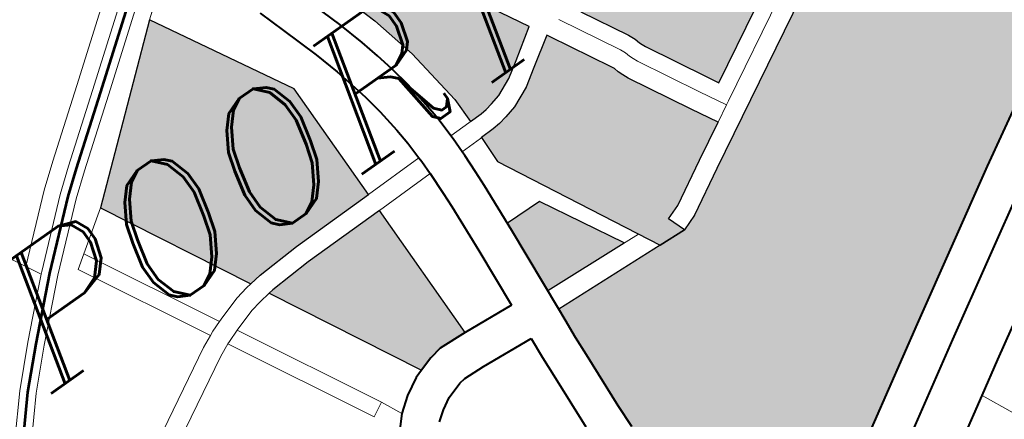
# Model space of a CAD drawing. Header units: metres. Extents: x 149090 to 149776, y 485756 to 486362.
# Tile 19 of 82: x 149574.74 to 149583.66, y 486279.44 to 486283.06. Entities that reach past the tile are written whole.
import ezdxf

# ---------------------------------------------------------------- set-up
doc = ezdxf.new("R2010")
doc.units = ezdxf.units.M
doc.header["$MEASUREMENT"] = 0
for name, color, linetype, lineweight in [('WVB-alg-onderhoek', 7, 'Continuous', 30), ('WVB-pen-brm-dik 018', 6, 'Continuous', 13), ('WVB-pen-brm-dik 050', 6, 'Continuous', 53), ('WVB-pen-dik 035', 1, 'Continuous', 40), ('WVB-raster-20%', 254, 'Continuous', 30), ('WVB-raster-60%', 253, 'Continuous', 30), ('WVB-tekst-dik 035', 1, 'Continuous', 40)]:
    doc.layers.add(name, color=color, linetype=linetype, lineweight=lineweight)
doc.styles.add('1 200   cursief   0.18', font='ITALICS.shx', dxfattribs={"height": 0.36})

# ---------------------------------------------------------------- blocks, each defined once
blk = doc.blocks.new('INZET')
at = {"layer": 'WVB-raster-20%', "extrusion": (0, 0, -1)}
for points in [[(0.123881, -0.090871), (0.123644, -0.090868), (0.123525, -0.090853), (0.123384, -0.090827), (0.123189, -0.090779), (0.122863, -0.090633), (0.12257, -0.090442), (0.122019, -0.090078), (0.122578, -0.08906), (0.123147, -0.088011), (0.1233, -0.087723), (0.123333, -0.087642), (0.123356, -0.087551), (0.123364, -0.087435), (0.123358, -0.087334), (0.123336, -0.087212), (0.123293, -0.087086), (0.123254, -0.087011), (0.123182, -0.086914), (0.123107, -0.086836), (0.123031, -0.086779), (0.122846, -0.086679), (0.121478, -0.085926), (0.12054, -0.085413), (0.119793, -0.085), (0.120095, -0.084355), (0.120217, -0.083981), (0.120268, -0.083831), (0.12074, -0.083203), (0.120803, -0.08298), (0.120787, -0.082601), (0.120704, -0.082367), (0.120538, -0.081994), (0.120401, -0.081632), (0.120483, -0.081367), (0.120859, -0.080854), (0.121009, -0.080655), (0.123171, -0.082285), (0.125618, -0.084153), (0.125499, -0.084525), (0.124994, -0.086079), (0.124612, -0.087203), (0.124247, -0.088377), (0.124036, -0.089256), (0.123881, -0.090379)], [(0.119798, -0.09289), (0.117177, -0.091454), (0.112537, -0.088929), (0.112563, -0.088883), (0.112637, -0.088739), (0.112689, -0.088616), (0.112745, -0.088451), (0.112809, -0.088251), (0.112836, -0.088109), (0.112868, -0.087923), (0.112873, -0.087799), (0.112882, -0.087623), (0.112875, -0.087424), (0.112861, -0.087199), (0.112827, -0.087001), (0.11281, -0.08691), (0.112776, -0.086766), (0.112742, -0.086659), (0.112689, -0.086478), (0.112596, -0.086203), (0.112166, -0.084888), (0.112116, -0.084751), (0.112075, -0.084638), (0.111804, -0.083896), (0.111589, -0.083243), (0.111436, -0.082764), (0.111296, -0.082374), (0.111276, -0.082289), (0.111332, -0.082282), (0.111486, -0.082257), (0.111683, -0.082208), (0.112271, -0.082007), (0.112691, -0.081864), (0.112694, -0.081862), (0.114337, -0.086697), (0.118527, -0.08899), (0.121101, -0.090399), (0.12064, -0.091241), (0.120584, -0.091371), (0.120556, -0.091471), (0.120536, -0.091523), (0.120509, -0.091586), (0.119916, -0.092678)]]:
    blk.add_hatch(color=256, dxfattribs=at).paths.add_polyline_path(points)
at = {"layer": 'WVB-raster-20%', "ltscale": 0.5}
blk.add_hatch(color=256, dxfattribs=at).paths.add_polyline_path([(-0.122871, -0.09427), (-0.124501, -0.094176), (-0.124403, -0.092912), (-0.124393, -0.092757), (-0.123691, -0.092775)])
at = {"layer": 'WVB-raster-60%'}
for points in [[(-0.128828, -0.090979), (-0.130261, -0.088283), (-0.127573, -0.08601), (-0.12615, -0.088541), (-0.126155, -0.090883), (-0.12776, -0.090902), (-0.1286, -0.090947)], [(-0.127203, -0.094037), (-0.128653, -0.091308), (-0.128566, -0.091296), (-0.127749, -0.091252), (-0.126155, -0.091233), (-0.126161, -0.093932), (-0.126692, -0.093907), (-0.126936, -0.09395)]]:
    blk.add_hatch(color=256, dxfattribs=at).paths.add_polyline_path(points)
at = {"layer": 'WVB-raster-60%', "ltscale": 0.5, "extrusion": (0, 0, -1)}
blk.add_hatch(color=256, dxfattribs=at).paths.add_polyline_path([(0.122486, -0.100404), (0.12159, -0.099864), (0.119378, -0.098525), (0.116693, -0.096928), (0.114935, -0.095906), (0.113636, -0.095155), (0.111993, -0.094198), (0.111888, -0.093906), (0.111805, -0.093718), (0.111693, -0.093564), (0.111597, -0.093477), (0.111501, -0.093412), (0.110411, -0.092801), (0.110411, -0.0928), (0.110511, -0.092623), (0.111091, -0.091562), (0.111139, -0.091474), (0.111211, -0.091342), (0.111768, -0.090313), (0.111825, -0.09021), (0.112221, -0.089497), (0.11676, -0.091968), (0.120722, -0.094137), (0.121543, -0.094595), (0.12184, -0.094705), (0.122361, -0.094679), (0.124532, -0.09457), (0.124549, -0.094792), (0.124578, -0.095161), (0.124598, -0.095535), (0.124659, -0.09662), (0.124675, -0.097068), (0.124664, -0.097394), (0.12462, -0.097877), (0.124573, -0.098135), (0.124509, -0.09837), (0.124394, -0.098747), (0.124082, -0.099222), (0.123815, -0.099538), (0.123373, -0.099941), (0.122851, -0.100274)])
at = {"layer": 'WVB-raster-60%', "extrusion": (0, 0, -1)}
blk.add_hatch(color=256, dxfattribs=at).paths.add_polyline_path([(0.12184, -0.094705), (0.121962, -0.094377), (0.121689, -0.094276), (0.120891, -0.09383), (0.120222, -0.093464), (0.120485, -0.092991), (0.121092, -0.091873), (0.121138, -0.091771), (0.121175, -0.091673), (0.121198, -0.091588), (0.121225, -0.091527), (0.121816, -0.090448), (0.12185, -0.090386), (0.122378, -0.090734), (0.122695, -0.090941), (0.123075, -0.091111), (0.12331, -0.091169), (0.123471, -0.091199), (0.12362, -0.091217), (0.123884, -0.091221), (0.123897, -0.091742), (0.122361, -0.094679)])
at = {"layer": 'WVB-pen-brm-dik 018'}
for p, q in [((-0.136292, -0.080479), (-0.131978, -0.088373)), ((-0.131978, -0.088373), (-0.136292, -0.080479)), ((-0.129332, -0.086223), (-0.127486, -0.08481)), ((-0.127486, -0.08481), (-0.129332, -0.086223)), ((-0.129151, -0.086462), (-0.127305, -0.085049)), ((-0.127124, -0.085288), (-0.128969, -0.0867)), ((-0.126942, -0.085527), (-0.127573, -0.08601)), ((-0.127573, -0.08601), (-0.126942, -0.085527)), ((-0.130261, -0.088283), (-0.127573, -0.08601)), ((-0.127573, -0.08601), (-0.12615, -0.088541)), ((-0.130482, -0.087093), (-0.129332, -0.086223)), ((-0.129332, -0.086223), (-0.130482, -0.087093)), ((-0.130298, -0.08733), (-0.129151, -0.086462)), ((-0.128969, -0.0867), (-0.130114, -0.087568)), ((-0.130912, -0.087434), (-0.130482, -0.087093)), ((-0.130482, -0.087093), (-0.130912, -0.087434)), ((-0.125701, -0.08757), (-0.125864, -0.087073)), ((-0.124247, -0.088377), (-0.124612, -0.087203)), ((-0.13072, -0.087664), (-0.130298, -0.08733)), ((-0.125036, -0.087352), (-0.124801, -0.088067)), ((-0.131978, -0.088373), (-0.130912, -0.087434)), ((-0.130912, -0.087434), (-0.131978, -0.088373)), ((-0.130114, -0.087568), (-0.130527, -0.087895)), ((-0.125471, -0.088273), (-0.125701, -0.08757)), ((-0.131795, -0.088611), (-0.13072, -0.087664)), ((-0.130527, -0.087895), (-0.131592, -0.088832)), ((-0.124801, -0.088067), (-0.124657, -0.088568)), ((-0.130261, -0.088283), (-0.130985, -0.088789)), ((-0.130985, -0.088789), (-0.130261, -0.088283)), ((-0.128828, -0.090979), (-0.130261, -0.088283)), ((-0.125335, -0.088744), (-0.125471, -0.088273)), ((-0.131828, -0.088643), (-0.131978, -0.088373)), ((-0.131978, -0.088373), (-0.131828, -0.088643)), ((-0.124036, -0.089256), (-0.124247, -0.088377)), ((-0.132054, -0.088859), (-0.131828, -0.088643)), ((-0.131828, -0.088643), (-0.131795, -0.088611)), ((-0.12615, -0.088541), (-0.126155, -0.090883)), ((-0.124657, -0.088568), (-0.124573, -0.088928)), ((-0.131592, -0.088832), (-0.132527, -0.089728)), ((-0.131233, -0.088962), (-0.130985, -0.088789)), ((-0.130985, -0.088789), (-0.131233, -0.088962)), ((-0.130985, -0.088789), (-0.129681, -0.091206)), ((-0.129681, -0.091206), (-0.130985, -0.088789)), ((-0.125256, -0.089085), (-0.125335, -0.088744)), ((-0.132738, -0.089514), (-0.132054, -0.088859)), ((-0.129962, -0.091318), (-0.131233, -0.088962)), ((-0.131233, -0.088962), (-0.129962, -0.091318)), ((-0.124573, -0.088928), (-0.124496, -0.08927)), ((-0.125182, -0.08941), (-0.125256, -0.089085)), ((-0.122578, -0.08906), (-0.122019, -0.090078)), ((-0.124496, -0.08927), (-0.124423, -0.089677)), ((-0.123881, -0.090379), (-0.124036, -0.089256)), ((-0.133367, -0.090148), (-0.132738, -0.089514)), ((-0.125115, -0.089783), (-0.125182, -0.08941)), ((-0.132527, -0.089728), (-0.133146, -0.090352)), ((-0.124423, -0.089677), (-0.124363, -0.090153)), ((-0.125059, -0.090228), (-0.125115, -0.089783)), ((-0.122019, -0.090078), (-0.12257, -0.090442)), ((-0.13395, -0.090825), (-0.133367, -0.090148)), ((-0.125032, -0.090533), (-0.125059, -0.090228)), ((-0.124363, -0.090153), (-0.124332, -0.090492)), ((-0.121509, -0.090279), (-0.12091, -0.091373)), ((-0.12091, -0.091373), (-0.121509, -0.090279)), ((-0.133146, -0.090352), (-0.133722, -0.09102)), ((-0.123881, -0.090871), (-0.123881, -0.090379)), ((-0.12257, -0.090442), (-0.122863, -0.090633)), ((-0.122378, -0.090734), (-0.12185, -0.090386)), ((-0.12185, -0.090386), (-0.121816, -0.090448)), ((-0.121816, -0.090448), (-0.121225, -0.091527)), ((-0.12064, -0.091241), (-0.121101, -0.090399)), ((-0.125023, -0.090869), (-0.125032, -0.090533)), ((-0.124332, -0.090492), (-0.124322, -0.090878)), ((-0.122863, -0.090633), (-0.123189, -0.090779)), ((-0.123189, -0.090779), (-0.123384, -0.090827)), ((-0.122695, -0.090941), (-0.122378, -0.090734)), ((-0.129179, -0.091041), (-0.128933, -0.090994)), ((-0.128933, -0.090994), (-0.129179, -0.091041)), ((-0.128933, -0.090994), (-0.128828, -0.090979)), ((-0.128828, -0.090979), (-0.128933, -0.090994)), ((-0.1286, -0.090947), (-0.128828, -0.090979)), ((-0.12776, -0.090902), (-0.1286, -0.090947)), ((-0.126155, -0.090883), (-0.12776, -0.090902)), ((-0.126155, -0.090883), (-0.125023, -0.090869)), ((-0.125023, -0.090869), (-0.126155, -0.090883)), ((-0.12502, -0.090952), (-0.125023, -0.090869)), ((-0.125018, -0.091219), (-0.12502, -0.090952)), ((-0.124322, -0.090878), (-0.123916, -0.090872)), ((-0.123916, -0.090872), (-0.124322, -0.090878)), ((-0.124322, -0.090878), (-0.12432, -0.090943)), ((-0.12432, -0.090943), (-0.12432, -0.091228)), ((-0.123916, -0.090872), (-0.123881, -0.090871)), ((-0.123881, -0.090871), (-0.123916, -0.090872)), ((-0.123644, -0.090868), (-0.123881, -0.090871)), ((-0.123525, -0.090853), (-0.123644, -0.090868)), ((-0.123384, -0.090827), (-0.123525, -0.090853)), ((-0.123075, -0.091111), (-0.122695, -0.090941)), ((-0.129681, -0.091206), (-0.129585, -0.09117)), ((-0.129585, -0.09117), (-0.129681, -0.091206)), ((-0.129585, -0.09117), (-0.129179, -0.091041)), ((-0.129179, -0.091041), (-0.129585, -0.09117)), ((-0.123471, -0.091199), (-0.12331, -0.091169)), ((-0.12331, -0.091169), (-0.123075, -0.091111)), ((-0.130194, -0.091424), (-0.129962, -0.091318)), ((-0.129962, -0.091318), (-0.130194, -0.091424)), ((-0.129962, -0.091318), (-0.129881, -0.091281)), ((-0.129881, -0.091281), (-0.129962, -0.091318)), ((-0.129881, -0.091281), (-0.129681, -0.091206)), ((-0.129681, -0.091206), (-0.129881, -0.091281)), ((-0.128875, -0.091339), (-0.129092, -0.091381)), ((-0.129092, -0.091381), (-0.128875, -0.091339)), ((-0.128653, -0.091308), (-0.128875, -0.091339)), ((-0.128875, -0.091339), (-0.128653, -0.091308)), ((-0.128653, -0.091308), (-0.128566, -0.091296)), ((-0.127203, -0.094037), (-0.128653, -0.091308)), ((-0.128566, -0.091296), (-0.127749, -0.091252)), ((-0.127749, -0.091252), (-0.126155, -0.091233)), ((-0.126155, -0.091233), (-0.126161, -0.093932)), ((-0.125018, -0.091219), (-0.126155, -0.091233)), ((-0.126155, -0.091233), (-0.125018, -0.091219)), ((-0.125032, -0.091642), (-0.125018, -0.091219)), ((-0.12432, -0.091315), (-0.124332, -0.091667)), ((-0.12391, -0.091222), (-0.12432, -0.091228)), ((-0.12432, -0.091228), (-0.12391, -0.091222)), ((-0.12432, -0.091228), (-0.12432, -0.091315)), ((-0.123884, -0.091221), (-0.12391, -0.091222)), ((-0.12391, -0.091222), (-0.123884, -0.091221)), ((-0.123897, -0.091742), (-0.123884, -0.091221)), ((-0.123884, -0.091221), (-0.12362, -0.091217)), ((-0.12362, -0.091217), (-0.123471, -0.091199)), ((-0.120584, -0.091371), (-0.12064, -0.091241)), ((-0.133323, -0.093154), (-0.130194, -0.091424)), ((-0.130194, -0.091424), (-0.133323, -0.093154)), ((-0.129514, -0.091517), (-0.129744, -0.091604)), ((-0.129744, -0.091604), (-0.129514, -0.091517)), ((-0.129092, -0.091381), (-0.129514, -0.091517)), ((-0.129514, -0.091517), (-0.129092, -0.091381)), ((-0.129514, -0.091517), (-0.128127, -0.094089)), ((-0.128127, -0.094089), (-0.129514, -0.091517)), ((-0.121225, -0.091527), (-0.121198, -0.091588)), ((-0.12091, -0.091373), (-0.120867, -0.091471)), ((-0.120867, -0.091471), (-0.12091, -0.091373)), ((-0.120867, -0.091471), (-0.120842, -0.091564)), ((-0.120842, -0.091564), (-0.120867, -0.091471)), ((-0.120556, -0.091471), (-0.120584, -0.091371)), ((-0.120536, -0.091523), (-0.120556, -0.091471)), ((-0.120509, -0.091586), (-0.120536, -0.091523)), ((-0.117177, -0.091454), (-0.119798, -0.09289)), ((-0.130026, -0.091731), (-0.129795, -0.091627)), ((-0.129795, -0.091627), (-0.130026, -0.091731)), ((-0.129744, -0.091604), (-0.129795, -0.091627)), ((-0.129795, -0.091627), (-0.129744, -0.091604)), ((-0.129795, -0.091627), (-0.128391, -0.094231)), ((-0.128391, -0.094231), (-0.129795, -0.091627)), ((-0.125043, -0.091931), (-0.125032, -0.091642)), ((-0.124332, -0.091667), (-0.124344, -0.091966)), ((-0.121198, -0.091588), (-0.121175, -0.091673)), ((-0.121175, -0.091673), (-0.121138, -0.091771)), ((-0.120842, -0.091564), (-0.120814, -0.091637)), ((-0.120814, -0.091637), (-0.120842, -0.091564)), ((-0.120814, -0.091637), (-0.120778, -0.091718)), ((-0.120778, -0.091718), (-0.120814, -0.091637)), ((-0.119916, -0.092678), (-0.120509, -0.091586)), ((-0.119845, -0.093258), (-0.116928, -0.09166)), ((-0.116928, -0.09166), (-0.119845, -0.093258)), ((-0.133155, -0.093461), (-0.130026, -0.091731)), ((-0.130026, -0.091731), (-0.133155, -0.093461)), ((-0.122361, -0.094679), (-0.123897, -0.091742)), ((-0.121138, -0.091771), (-0.121092, -0.091873)), ((-0.121092, -0.091873), (-0.120485, -0.092991)), ((-0.120778, -0.091718), (-0.120178, -0.092823)), ((-0.120178, -0.092823), (-0.120778, -0.091718)), ((-0.125101, -0.092863), (-0.125043, -0.091931)), ((-0.124344, -0.091966), (-0.124403, -0.092912)), ((-0.120722, -0.094137), (-0.11676, -0.091968)), ((-0.119798, -0.09289), (-0.119916, -0.092678)), ((-0.125191, -0.094016), (-0.125101, -0.092863)), ((-0.124403, -0.092912), (-0.124532, -0.09457)), ((-0.120178, -0.092823), (-0.119915, -0.093296)), ((-0.119915, -0.093296), (-0.120178, -0.092823)), ((-0.120485, -0.092991), (-0.120222, -0.093464)), ((-0.119915, -0.093296), (-0.120222, -0.093464)), ((-0.120222, -0.093464), (-0.119915, -0.093296)), ((-0.119915, -0.093296), (-0.119845, -0.093258)), ((-0.119845, -0.093258), (-0.119915, -0.093296)), ((-0.120222, -0.093464), (-0.120891, -0.09383)), ((-0.120891, -0.09383), (-0.121689, -0.094276)), ((-0.126161, -0.093932), (-0.125191, -0.094016)), ((-0.128391, -0.094231), (-0.128127, -0.094089)), ((-0.128127, -0.094089), (-0.128391, -0.094231)), ((-0.128127, -0.094089), (-0.127944, -0.09447)), ((-0.127944, -0.09447), (-0.128127, -0.094089)), ((-0.127675, -0.094265), (-0.127356, -0.094086)), ((-0.127356, -0.094086), (-0.127203, -0.094037)), ((-0.121543, -0.094595), (-0.120722, -0.094137)), ((-0.127944, -0.09447), (-0.127675, -0.094265)), ((-0.121689, -0.094276), (-0.121962, -0.094377)), ((-0.121962, -0.094377), (-0.12184, -0.094705)), ((-0.128204, -0.094754), (-0.127944, -0.09447)), ((-0.127074, -0.094731), (-0.12729, -0.094851)), ((-0.126767, -0.094631), (-0.127074, -0.094731)), ((-0.126647, -0.09461), (-0.126767, -0.094631)), ((-0.126244, -0.094629), (-0.126647, -0.09461)), ((-0.125245, -0.094714), (-0.126244, -0.094629)), ((-0.125276, -0.095114), (-0.125245, -0.094714)), ((-0.124532, -0.09457), (-0.122361, -0.094679)), ((-0.12184, -0.094705), (-0.121543, -0.094595)), ((-0.12729, -0.094851), (-0.12747, -0.094988)), ((-0.125297, -0.095496), (-0.125276, -0.095114)), ((-0.125358, -0.096588), (-0.125297, -0.095496)), ((-0.115882, -0.098307), (-0.118555, -0.099897)), ((-0.118555, -0.099897), (-0.119165, -0.100267)), ((-0.119165, -0.100267), (-0.119894, -0.100708)), ((-0.118883, -0.100848), (-0.119165, -0.100267)), ((-0.119165, -0.100267), (-0.118883, -0.100848))]:
    blk.add_line(p, q, dxfattribs=at)
at = {"layer": 'WVB-pen-brm-dik 018', "ltscale": 0.5}
for p, q in [((-0.124393, -0.092757), (-0.123691, -0.092775)), ((-0.123691, -0.092775), (-0.122871, -0.09427)), ((-0.122566, -0.094288), (-0.124501, -0.094176))]:
    blk.add_line(p, q, dxfattribs=at)
at = {"layer": 'WVB-pen-brm-dik 050', "flags": 128}
blk.add_lwpolyline([(-0.134302, -0.091473), (-0.133836, -0.090922), (-0.133256, -0.09025), (-0.132633, -0.089621), (-0.131694, -0.088722), (-0.130623, -0.087779), (-0.130206, -0.087449), (-0.12906, -0.086581), (-0.127214, -0.085169), (-0.126686, -0.084772)], dxfattribs=at)
at = {"layer": 'WVB-pen-dik 035'}
for p, q in [((-0.125864, -0.087073), (-0.125701, -0.08757)), ((-0.124801, -0.088067), (-0.125036, -0.087352)), ((-0.125701, -0.08757), (-0.125471, -0.088273)), ((-0.124657, -0.088568), (-0.124801, -0.088067)), ((-0.125471, -0.088273), (-0.125335, -0.088744)), ((-0.124573, -0.088928), (-0.124657, -0.088568)), ((-0.125335, -0.088744), (-0.125256, -0.089085)), ((-0.124496, -0.08927), (-0.124573, -0.088928)), ((-0.125256, -0.089085), (-0.125182, -0.08941)), ((-0.124423, -0.089677), (-0.124496, -0.08927)), ((-0.125182, -0.08941), (-0.125115, -0.089783)), ((-0.124363, -0.090153), (-0.124423, -0.089677)), ((-0.125115, -0.089783), (-0.125059, -0.090228)), ((-0.125059, -0.090228), (-0.125032, -0.090533)), ((-0.124332, -0.090492), (-0.124363, -0.090153)), ((-0.125032, -0.090533), (-0.125023, -0.090869)), ((-0.124322, -0.090878), (-0.124332, -0.090492)), ((-0.125023, -0.090869), (-0.12502, -0.090952)), ((-0.12502, -0.090952), (-0.125018, -0.091219)), ((-0.12432, -0.090943), (-0.124322, -0.090878)), ((-0.12432, -0.091228), (-0.12432, -0.090943)), ((-0.125018, -0.091219), (-0.125032, -0.091642)), ((-0.124332, -0.091667), (-0.12432, -0.091315)), ((-0.12432, -0.091315), (-0.12432, -0.091228)), ((-0.125032, -0.091642), (-0.125043, -0.091931)), ((-0.124344, -0.091966), (-0.124332, -0.091667)), ((-0.125043, -0.091931), (-0.125101, -0.092863)), ((-0.124403, -0.092912), (-0.124344, -0.091966)), ((-0.125101, -0.092863), (-0.125191, -0.094016)), ((-0.124532, -0.09457), (-0.124403, -0.092912)), ((-0.126936, -0.09395), (-0.127203, -0.094037)), ((-0.126692, -0.093907), (-0.126936, -0.09395)), ((-0.126161, -0.093932), (-0.126692, -0.093907)), ((-0.125191, -0.094016), (-0.126161, -0.093932)), ((-0.127356, -0.094086), (-0.127675, -0.094265)), ((-0.127203, -0.094037), (-0.127356, -0.094086)), ((-0.127675, -0.094265), (-0.127944, -0.09447)), ((-0.127944, -0.09447), (-0.128204, -0.094754)), ((-0.12729, -0.094851), (-0.127074, -0.094731)), ((-0.127074, -0.094731), (-0.126767, -0.094631)), ((-0.126767, -0.094631), (-0.126647, -0.09461)), ((-0.126647, -0.09461), (-0.126244, -0.094629)), ((-0.126244, -0.094629), (-0.125245, -0.094714)), ((-0.125245, -0.094714), (-0.125276, -0.095114)), ((-0.124549, -0.094792), (-0.124532, -0.09457)), ((-0.12747, -0.094988), (-0.12729, -0.094851)), ((-0.124578, -0.095161), (-0.124549, -0.094792)), ((-0.125276, -0.095114), (-0.125297, -0.095496)), ((-0.124598, -0.095535), (-0.124578, -0.095161)), ((-0.125297, -0.095496), (-0.125358, -0.096588)), ((-0.124659, -0.09662), (-0.124598, -0.095535)), ((-0.124675, -0.097068), (-0.124659, -0.09662))]:
    blk.add_line(p, q, dxfattribs=at)
at = {"layer": 'WVB-pen-dik 035', "flags": 128}
for points in [[(-0.111993, -0.094198), (-0.113636, -0.095155), (-0.114935, -0.095906), (-0.116693, -0.096928), (-0.119378, -0.098525), (-0.12159, -0.099864), (-0.122486, -0.100404)], [(-0.112599, -0.095361), (-0.113285, -0.09576), (-0.114584, -0.096512), (-0.116338, -0.097532), (-0.119018, -0.099125), (-0.121092, -0.10038)], [(-0.119165, -0.100267), (-0.118555, -0.099897), (-0.115882, -0.098307), (-0.114132, -0.09729), (-0.113483, -0.096915)], [(-0.119894, -0.100708), (-0.119165, -0.100267)]]:
    blk.add_lwpolyline(points, dxfattribs=at)
at = {"layer": 'WVB-raster-20%', "flags": 128}
for points in [[(-0.124612, -0.087203), (-0.124247, -0.088377), (-0.124036, -0.089256), (-0.123881, -0.090379), (-0.123881, -0.090871), (-0.123644, -0.090868), (-0.123525, -0.090853), (-0.123384, -0.090827), (-0.123189, -0.090779), (-0.122863, -0.090633), (-0.12257, -0.090442), (-0.122019, -0.090078), (-0.122578, -0.08906)], [(-0.121101, -0.090399), (-0.12064, -0.091241), (-0.120584, -0.091371), (-0.120556, -0.091471), (-0.120536, -0.091523), (-0.120509, -0.091586), (-0.119916, -0.092678), (-0.119798, -0.09289), (-0.117177, -0.091454)]]:
    blk.add_lwpolyline(points, dxfattribs=at)
at = {"layer": 'WVB-raster-20%', "ltscale": 0.5, "flags": 128}
blk.add_lwpolyline([(-0.124403, -0.092912), (-0.124501, -0.094176), (-0.122871, -0.09427), (-0.123691, -0.092775), (-0.124393, -0.092757)], close=True, dxfattribs=at)
at = {"layer": 'WVB-raster-60%', "flags": 128}
for points in [[(-0.126155, -0.090883), (-0.12615, -0.088541), (-0.127573, -0.08601), (-0.130261, -0.088283), (-0.128828, -0.090979), (-0.1286, -0.090947), (-0.12776, -0.090902)], [(-0.120222, -0.093464), (-0.120485, -0.092991), (-0.121092, -0.091873), (-0.121138, -0.091771), (-0.121175, -0.091673), (-0.121198, -0.091588), (-0.121225, -0.091527), (-0.121816, -0.090448), (-0.12185, -0.090386), (-0.122378, -0.090734), (-0.122695, -0.090941), (-0.123075, -0.091111), (-0.12331, -0.091169), (-0.123471, -0.091199), (-0.12362, -0.091217), (-0.123884, -0.091221), (-0.123897, -0.091742), (-0.122361, -0.094679), (-0.12184, -0.094705), (-0.121962, -0.094377), (-0.121689, -0.094276), (-0.120891, -0.09383)], [(-0.126161, -0.093932), (-0.126155, -0.091233), (-0.127749, -0.091252), (-0.128566, -0.091296), (-0.128653, -0.091308), (-0.127203, -0.094037), (-0.126936, -0.09395), (-0.126692, -0.093907)]]:
    blk.add_lwpolyline(points, close=True, dxfattribs=at)
at = {"layer": 'WVB-raster-60%', "ltscale": 0.5, "flags": 128}
for points in [[(-0.11676, -0.091968), (-0.120722, -0.094137), (-0.121543, -0.094595), (-0.12184, -0.094705), (-0.122361, -0.094679), (-0.124532, -0.09457), (-0.124549, -0.094792), (-0.124578, -0.095161), (-0.124598, -0.095535), (-0.124659, -0.09662), (-0.124675, -0.097068)], [(-0.12159, -0.099864), (-0.119378, -0.098525), (-0.116693, -0.096928), (-0.114935, -0.095906)]]:
    blk.add_lwpolyline(points, dxfattribs=at)
at = {"layer": 'WVB-tekst-dik 035', "style": '1 200   cursief   0.18'}
blk.add_text('ALMERE-POORT', height=0.0024, dxfattribs=at).set_placement((-0.149695, -0.090514))

msp = doc.modelspace()

# ---------------------------------------------------------------- linework, layer by layer
at = {"layer": 'WVB-alg-onderhoek', "lineweight": 40, "ltscale": 500}
msp.add_3dface([(149266.0511, 485765.9943), (149768.6553, 486120.415), (149603.259, 486354.9637), (149100.6548, 486000.543)], dxfattribs=at)

# ---------------------------------------------------------------- block references
at = {"layer": 'WVB-raster-60%', "xscale": 500.0000000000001, "yscale": 500.0000000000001, "zscale": 500.0000000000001, "rotation": 35.19028839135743}
msp.add_blockref('INZET', (149603.259, 486354.9637), dxfattribs=at)

doc.saveas('drawing.dxf')
